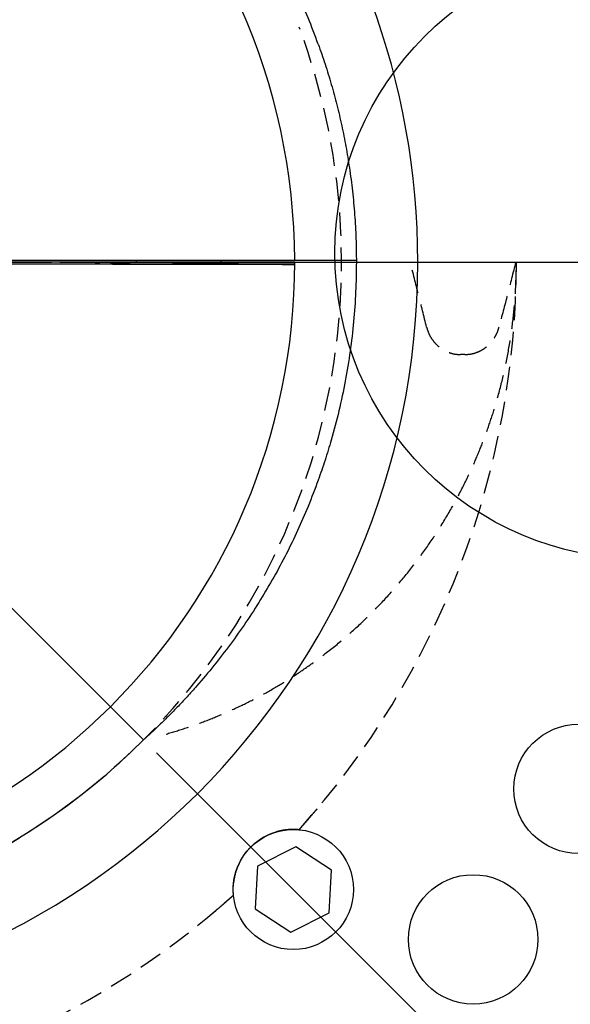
# Model space of a CAD drawing. Header units: millimetres. Extents: x 8 to 862, y 8 to 585.
# Tile 30 of 84: x 137 to 166, y 505 to 558. Entities that reach past the tile are written whole.
import ezdxf

# ---------------------------------------------------------------- set-up
doc = ezdxf.new("R2010")
doc.units = ezdxf.units.MM
doc.linetypes.add('CENTERX2', pattern=[20.32, 12.7, -2.54, 2.54, -2.54])
doc.linetypes.add('HIDDEN', pattern=[1.905, 1.27, -0.635])
for name, color, linetype in [('CENTERLINE', 4, 'CENTERX2'), ('DETAIL', 3, 'Continuous'), ('DIMENSIONS', 2, 'Continuous'), ('HIDDEN', 3, 'HIDDEN')]:
    doc.layers.add(name, color=color, linetype=linetype)
doc.layers.add('OUTLINE', color=7, linetype='Continuous', lineweight=25)
doc.styles.add('SLDTEXTSTYLE0', font='TXT', dxfattribs={"width": 0.75})
doc.dimstyles.new('SLDDIMSTYLE2', dxfattribs={"dimtxt": 3.5, "dimasz": 2, "dimexe": 0, "dimexo": 0.0625, "dimgap": 0.875, "dimtad": 1, "dimrnd": 1e-09, "dimzin": 12, "dimdsep": 46, "dimtxsty": 'SLDTEXTSTYLE0', "dimsah": 1, "dimcen": 0.09, "dimadec": 0, "dimazin": 3, "dimtfac": 1, "dimtofl": 0, "dimtmove": 0, "dimatfit": 3, "dimfxl": 0, "dimfrac": 2, "dimtolj": 1, "dimtzin": 12, "dimarcsym": 0})
doc.dimstyles.new('SLDDIMSTYLE8', dxfattribs={"dimtxt": 3.5, "dimasz": 2, "dimexe": 0, "dimexo": 0.0625, "dimgap": 0.875, "dimtad": 1, "dimdec": 4, "dimzin": 12, "dimdsep": 46, "dimtxsty": 'SLDTEXTSTYLE0', "dimsah": 1, "dimcen": 0.09, "dimazin": 3, "dimtfac": 1, "dimtofl": 0, "dimtmove": 0, "dimatfit": 3, "dimfxl": 0, "dimfrac": 2, "dimtolj": 1, "dimtzin": 12, "dimarcsym": 0})

# ---------------------------------------------------------------- blocks, each defined once
blk = doc.blocks.new('_D_64')
at = {"layer": 'DIMENSIONS'}
for p, q in [((169.48, 544.855), (205.285, 544.855)), ((143.911, 518.303), (179.532, 482.682))]:
    blk.add_line(p, q, dxfattribs=at)
blk.add_arc((117.359, 544.855), 85.926, 315, 0, dxfattribs=at)
for points in [[(203.285, 544.855), (202.761, 542.861), (203.761, 542.849)], [(178.118, 484.096), (179.873, 485.178), (179.158, 485.876)]]:
    blk.add_solid(points, dxfattribs=at)
at = {"layer": 'DIMENSIONS', "char_height": 3.5, "attachment_point": 1, "rotation": 67.5, "style": 'SLDTEXTSTYLE0'}
for s, insert in [('Relief', (191.838, 511.917)), ('45°', (188.643, 504.204))]:
    blk.add_mtext(s, dxfattribs=dict(at, insert=insert))
blk = doc.blocks.new('_D_67')
at = {"layer": 'DIMENSIONS'}
for p, q in [((64.359, 545.855), (64.359, 578.811)), ((170.359, 545.855), (170.359, 578.811)), ((64.359, 576.811), (170.359, 576.811))]:
    blk.add_line(p, q, dxfattribs=at)
for points in [[(64.359, 576.811), (66.359, 576.311), (66.359, 577.311)], [(170.359, 576.811), (168.359, 577.311), (168.359, 576.311)]]:
    blk.add_solid(points, dxfattribs=at)
at = {"layer": 'DIMENSIONS', "insert": (113.48, 581.323), "char_height": 3.5, "attachment_point": 1, "style": 'SLDTEXTSTYLE0'}
blk.add_mtext('106', dxfattribs=at)

msp = doc.modelspace()

# ---------------------------------------------------------------- linework, layer by layer
at = {"layer": 'CENTERLINE'}
for p, q in [((79.80918, 544.85491), (154.90918, 544.85491)), ((143.20394, 519.01015), (117.35918, 544.85491))]:
    msp.add_line(p, q, dxfattribs=at)
at = {"layer": 'DETAIL'}
msp.add_circle((170.10918, 545.35491), 16.55999, dxfattribs=at)
at = {"layer": 'HIDDEN'}
for p, q in [((154.70918, 544.85491), (157.62191, 544.85491)), ((163.32639, 544.85491), (163.35918, 544.85491)), ((160.57525, 539.85491), (160.33636, 539.85491))]:
    msp.add_line(p, q, dxfattribs=at)
for centre, radius, start, end in [((117.35918, 544.85491), 36.55, 168.117223, 20.363121), ((117.35918, 544.85491), 46, 318.124003, 0), ((117.35918, 544.8549), 36.55, 224.999997, 315.000003), ((117.35919, 544.85489), 45.99999, 273.123998, 311.876002)]:
    msp.add_arc(centre, radius, start, end, dxfattribs=at)
for points, knots in [([(144.42475, 519.32279), (144.78668, 519.43053), (145.5113, 519.64622), (146.57894, 520.0321), (147.63042, 520.46239), (148.67354, 520.94601), (149.70593, 521.48304), (150.72491, 522.07416), (151.71677, 522.71177), (152.7491, 523.44378), (153.81178, 524.28248), (154.89305, 525.23798), (155.92309, 526.25356), (156.89738, 527.32449), (157.81158, 528.4459), (158.66429, 529.61772), (159.4527, 530.83781), (160.17595, 532.10268), (160.77995, 533.30636), (161.28012, 534.43645), (161.69222, 535.48378), (162.06043, 536.54771), (162.41612, 537.73292), (162.74098, 539.04366), (163.01605, 540.4814), (163.21224, 541.93318), (163.33599, 543.39256), (163.35146, 544.36781), (163.35918, 544.85491)], [0, 0, 0, 0, 0.03321542, 0.06649958, 0.09981857, 0.13313746, 0.16761299, 0.20215811, 0.23673585, 0.27130846, 0.31345285, 0.35576685, 0.39818644, 0.44064444, 0.48307302, 0.52540521, 0.56807416, 0.61080311, 0.65352484, 0.68648814, 0.71949292, 0.75250856, 0.78550433, 0.82832245, 0.87124783, 0.91421412, 0.95715372, 1, 1, 1, 1]), ([(158.50876, 541.33727), (158.36225, 541.92336), (158.06899, 543.0965), (157.77102, 544.26845), (157.62191, 544.85491)], [0, 0, 0, 0, 0.49959292, 1, 1, 1, 1]), ([(163.32639, 544.85491), (163.17678, 544.26868), (162.87739, 543.09556), (162.5735, 541.92359), (162.42146, 541.33727)], [0, 0, 0, 0, 0.49970984, 1, 1, 1, 1]), ([(158.50876, 541.33727), (158.54088, 541.2303), (158.60485, 541.01731), (158.76327, 540.72394), (158.96312, 540.46252), (159.20248, 540.23937), (159.47534, 540.06189), (159.76221, 539.93998), (160.05206, 539.86805), (160.24162, 539.85929), (160.33636, 539.85491)], [0, 0, 0, 0, 0.13200462, 0.26282435, 0.39223297, 0.52029908, 0.64845709, 0.77570632, 0.88789584, 1, 1, 1, 1]), ([(160.57525, 539.85491), (160.68289, 539.86045), (160.8994, 539.87159), (161.21516, 539.96196), (161.51318, 540.10239), (161.78319, 540.29561), (162.01837, 540.53152), (162.21023, 540.80572), (162.34467, 541.07791), (162.39893, 541.26118), (162.42146, 541.33727)], [0, 0, 0, 0, 0.12672083, 0.25489836, 0.38412998, 0.51354281, 0.64427283, 0.77490203, 0.90655148, 1, 1, 1, 1]), ([(151.81383, 514.37742), (151.71099, 514.26198), (151.49586, 514.0205), (151.85497, 514.42299), (152.01482, 514.60594), (152.1914, 514.80928), (152.33099, 514.97206), (152.43846, 515.09829), (152.52354, 515.19908), (152.5592, 515.24134), (152.59978, 515.28966), (152.55347, 515.23462), (152.51767, 515.19202), (152.42806, 515.08605), (152.31881, 514.95782), (152.17496, 514.7903), (152.00435, 514.59362), (151.88013, 514.45265), (151.81383, 514.37742)], [0, 0, 0, 0, 0.1022092, 0.21380308, 0.31381866, 0.40037192, 0.47243701, 0.52950548, 0.57047887, 0.59468288, 0.60220916, 0.61150455, 0.6376763, 0.68022688, 0.73834238, 0.81177916, 0.89954992, 1, 1, 1, 1]), ([(151.61038, 514.14895), (151.4924, 514.15643), (151.25525, 514.17145), (150.89804, 514.14465), (150.54299, 514.08152), (150.19467, 513.97674), (149.85774, 513.83335), (149.54203, 513.6552), (149.25218, 513.44493), (148.9901, 513.20825), (148.75738, 512.94779), (148.5572, 512.66717), (148.38945, 512.37177), (148.25294, 512.06058), (148.15028, 511.73684), (148.08243, 511.40482), (148.04177, 511.02582), (148.05655, 510.75875), (148.06513, 510.60371)], [0, 0, 0, 0, 0.0619111, 0.1244403, 0.18721541, 0.25064223, 0.31467485, 0.37879452, 0.44024717, 0.50201193, 0.56356276, 0.62297084, 0.68237247, 0.74132727, 0.80078587, 0.8600442, 0.91874796, 1, 1, 1, 1]), ([(148.06513, 510.60371), (148.05766, 510.72169), (148.04263, 510.95884), (148.06944, 511.31604), (148.13257, 511.6711), (148.23735, 512.01942), (148.38074, 512.35635), (148.55889, 512.67206), (148.76916, 512.96191), (149.00584, 513.22398), (149.26629, 513.45671), (149.54692, 513.65689), (149.84232, 513.82464), (150.1535, 513.96115), (150.47725, 514.06381), (150.80927, 514.13166), (151.18827, 514.17232), (151.45534, 514.15754), (151.61038, 514.14895)], [0, 0, 0, 0, 0.06191047, 0.12444035, 0.18721546, 0.25064157, 0.31467432, 0.37879457, 0.44024631, 0.50201201, 0.56356284, 0.62297093, 0.68237256, 0.74132724, 0.80078522, 0.86004419, 0.91874796, 1, 1, 1, 1]), ([(147.83667, 510.40026), (147.95211, 510.5031), (148.19359, 510.71823), (147.7911, 510.35912), (147.60815, 510.19927), (147.40481, 510.02269), (147.24202, 509.8831), (147.1158, 509.77563), (147.01501, 509.69056), (146.97275, 509.65489), (146.92443, 509.61431), (146.97947, 509.66061), (147.02207, 509.69642), (147.12803, 509.78603), (147.25627, 509.89527), (147.42378, 510.03913), (147.62047, 510.20974), (147.76144, 510.33396), (147.83667, 510.40026)], [0, 0, 0, 0, 0.10220957, 0.21380381, 0.3138193, 0.400372, 0.47243702, 0.52950544, 0.57047927, 0.59468278, 0.60220953, 0.61150491, 0.63767663, 0.68022717, 0.73834229, 0.81177934, 0.89955002, 1, 1, 1, 1])]:
    msp.add_open_spline(points, degree=3, knots=knots, dxfattribs=at)
at = {"layer": 'OUTLINE'}
for p, q in [((135.35891, 544.95491), (136.6632, 544.95491)), ((136.6632, 544.95491), (151.37786, 544.95491)), ((142.80514, 544.95491), (142.80514, 544.93394)), ((142.81574, 544.89449), (142.80514, 544.93394)), ((142.80514, 544.93394), (142.80514, 544.85491)), ((147.36764, 544.95491), (147.39443, 544.85491)), ((151.37786, 544.95491), (154.70734, 544.95491)), ((138.15412, 544.85491), (132.13283, 544.85491)), ((138.33961, 544.84877), (138.15412, 544.85491)), ((142.80514, 544.85491), (138.15412, 544.85491)), ((142.38247, 544.76801), (142.37565, 544.79346)), ((151.37783, 544.74662), (142.47371, 544.76774)), ((144.31676, 544.85491), (142.80514, 544.85491)), ((144.17541, 544.85491), (142.80514, 544.85491)), ((144.17541, 544.85491), (144.31549, 544.85017)), ((145.23506, 544.85491), (144.31676, 544.85491)), ((147.39443, 544.85491), (145.23506, 544.85491)), ((147.37296, 544.77477), (147.36779, 544.75547)), ((147.47595, 544.85491), (147.39443, 544.85491)), ((147.45772, 544.77359), (151.37788, 544.76305)), ((151.37801, 544.85491), (147.47595, 544.85491)), ((151.37801, 544.85491), (154.70918, 544.85491)), ((154.70918, 544.85491), (158.0304, 544.85491)), ((158.0304, 544.85491), (168.4798, 544.85491)), ((158.0304, 544.85491), (170.35918, 544.85491)), ((151.43111, 513.21947), (149.36892, 512.17991)), ((153.3625, 511.95335), (151.43111, 513.21947)), ((149.36892, 512.17991), (149.23812, 509.87421)), ((153.2317, 509.64765), (153.3625, 511.95335)), ((149.23812, 509.87421), (151.1695, 508.60809)), ((151.1695, 508.60809), (153.2317, 509.64765))]:
    msp.add_line(p, q, dxfattribs=at)
at = {"layer": 'OUTLINE', "flags": 128}
msp.add_lwpolyline([(142.80514, 544.85491), (142.81103, 544.85931), (142.81456, 544.8725), (142.81574, 544.89449)], dxfattribs=at)
at = {"layer": 'OUTLINE'}
for centre, radius in [((166.72263, 516.3549), 3.5), ((151.30031, 510.91378), 3.25), ((161.02372, 508.21601), 3.5)]:
    msp.add_circle(centre, radius, dxfattribs=at)
for centre, radius, start, end in [((117.36304, 544.85562), 40.66736, 359.99899, 40.553989), ((117.37478, 544.85826), 34.00322, 0.162856, 47.583516), ((117.35918, 544.85491), 40.67122, 180.000003, 359.999997), ((117.35918, 544.85491), 34.01882, 180.000003, 359.999997), ((117.35918, 544.8549), 36.55, 224.999997, 315.000003)]:
    msp.add_arc(centre, radius, start, end, dxfattribs=at)
for points, knots in [([(152.64853, 556.6488), (152.46956, 557.12636), (152.12504, 558.04566), (151.54169, 559.37775), (150.92524, 560.65251), (150.25658, 561.90072), (149.53156, 563.13188), (148.74879, 564.34291), (147.9084, 565.53116), (147.01962, 566.68292), (146.22814, 567.62454), (145.55699, 568.37256), (145.02224, 568.94237), (144.47531, 569.49942), (144.00998, 569.9527), (143.67999, 570.26336), (143.50527, 570.42534), (143.42475, 570.49895), (143.39175, 570.52912)], [0, 0, 0, 0, 0.0908011, 0.17478998, 0.25884576, 0.34289653, 0.42687011, 0.51320353, 0.59959909, 0.68596099, 0.77219322, 0.81857118, 0.86490585, 0.91133422, 0.9575753, 0.98057199, 0.99203874, 1, 1, 1, 1]), ([(152.64853, 556.6488), (152.77459, 556.28832), (153.02677, 555.56724), (153.35959, 554.47064), (153.65974, 553.36086), (153.92308, 552.23779), (154.14989, 551.10293), (154.34535, 549.92155), (154.50447, 548.69432), (154.62237, 547.4198), (154.69335, 546.1395), (154.70918, 545.28314), (154.70918, 544.85497), (154.70918, 544.85491)], [0, 0, 0, 0, 0.09521202, 0.19045048, 0.28566369, 0.38182371, 0.47801079, 0.5741716, 0.68033495, 0.78649853, 0.89324092, 0.99998338, 1, 1, 1, 1]), ([(135.35899, 544.77176), (135.3682, 544.77132), (135.40491, 544.76959), (135.48897, 544.76944), (135.6299, 544.76785), (135.80079, 544.76711), (135.9907, 544.76621), (136.19059, 544.76548), (136.41772, 544.76475), (136.57854, 544.76432), (136.66324, 544.76409)], [0, 0, 0, 0, 0.0212126, 0.08451442, 0.19329507, 0.34539815, 0.47757261, 0.63010554, 0.80517767, 1, 1, 1, 1]), ([(136.66324, 544.76409), (140.37556, 544.75521), (145.27947, 544.74348), (150.18339, 544.73542), (151.37498, 544.73346)], [0, 0, 0, 0, 0.757011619, 1, 1, 1, 1]), ([(139.5679, 544.83311), (139.46733, 544.8339), (139.27901, 544.83538), (139.01595, 544.83789), (138.79101, 544.8404), (138.605, 544.84303), (138.45862, 544.84548), (138.3747, 544.8478), (138.33961, 544.84877)], [0, 0, 0, 0, 0.24560534, 0.45993988, 0.64247042, 0.79498136, 0.91425971, 1, 1, 1, 1]), ([(142.37565, 544.79346), (142.36616, 544.79477), (142.32906, 544.79989), (142.24537, 544.80067), (142.10739, 544.80555), (141.9147, 544.80867), (141.66464, 544.81276), (141.35618, 544.81665), (140.98861, 544.82076), (140.56454, 544.82489), (140.08469, 544.8291), (139.74628, 544.83173), (139.5679, 544.83311)], [0, 0, 0, 0, 0.01023199, 0.03997947, 0.08920425, 0.15783285, 0.24578906, 0.35639437, 0.48737401, 0.63847228, 0.80943334, 1, 1, 1, 1]), ([(142.47371, 544.76774), (142.38228, 544.76799), (142.21235, 544.76846), (141.97679, 544.76933), (141.77738, 544.77014), (141.63218, 544.77118), (141.51332, 544.77171), (141.47341, 544.77309), (141.40719, 544.77296), (141.42231, 544.77445), (141.42562, 544.77477)], [0, 0, 0, 0, 0.25750926, 0.478626, 0.66639221, 0.81271186, 0.9053268, 0.96528232, 0.99238447, 1, 1, 1, 1]), ([(141.42562, 544.77477), (141.44771, 544.7754), (141.5018, 544.77693), (141.59799, 544.77853), (141.72409, 544.78036), (141.81819, 544.78141), (141.8702, 544.78199)], [0, 0, 0, 0, 0.14907515, 0.36506765, 0.64905736, 1, 1, 1, 1]), ([(141.8702, 544.78199), (141.94375, 544.78269), (142.06996, 544.7839), (142.22791, 544.78777), (142.32307, 544.78802), (142.36521, 544.79238), (142.37565, 544.79346)], [0, 0, 0, 0, 0.43627142, 0.74874887, 0.93773441, 1, 1, 1, 1]), ([(144.31549, 544.85017), (144.35748, 544.84908), (144.46385, 544.84632), (144.65836, 544.84376), (144.92148, 544.84077), (145.12022, 544.83916), (145.23084, 544.83827)], [0, 0, 0, 0, 0.13764697, 0.34869466, 0.6374687, 1, 1, 1, 1]), ([(145.23084, 544.83827), (145.42407, 544.83673), (145.79115, 544.83381), (146.31243, 544.82915), (146.77482, 544.82458), (147.17756, 544.82004), (147.52245, 544.81569), (147.80798, 544.81101), (148.033, 544.80748), (148.1935, 544.80166), (148.29002, 544.80104), (148.33226, 544.79497), (148.34272, 544.79346)], [0, 0, 0, 0, 0.18625042, 0.35381689, 0.50246136, 0.63194583, 0.74203361, 0.83490385, 0.9072156, 0.95888242, 0.98982461, 1, 1, 1, 1]), ([(147.73285, 544.77989), (147.69107, 544.77943), (147.6154, 544.77861), (147.51369, 544.77716), (147.4357, 544.77589), (147.39162, 544.77467), (147.37358, 544.77417)], [0, 0, 0, 0, 0.34884077, 0.63181086, 0.84934888, 1, 1, 1, 1]), ([(147.37358, 544.77417), (147.37627, 544.77409), (147.39914, 544.7734), (147.42719, 544.77371), (147.45255, 544.77361), (147.45772, 544.77359)], [0, 0, 0, 0, 0.09576594, 0.81580699, 1, 1, 1, 1]), ([(148.34272, 544.79346), (148.32985, 544.79218), (148.27918, 544.78716), (148.16454, 544.78668), (147.97422, 544.78217), (147.82173, 544.78073), (147.73285, 544.77989)], [0, 0, 0, 0, 0.06358506, 0.25026866, 0.56300064, 1, 1, 1, 1]), ([(154.70918, 544.85491), (154.70198, 544.31841), (154.68758, 543.24514), (154.57164, 541.63882), (154.38582, 540.02873), (154.12137, 538.4186), (153.77989, 536.81214), (153.40456, 535.38625), (153.02458, 534.13613), (152.77392, 533.41951), (152.64853, 533.06101)], [0, 0, 0, 0, 0.13376086, 0.26759332, 0.40135362, 0.53778328, 0.67428835, 0.81071636, 0.90530775, 1, 1, 1, 1]), ([(152.64853, 533.06101), (152.46956, 532.58345), (152.12504, 531.66415), (151.54169, 530.33206), (150.92524, 529.05731), (150.25658, 527.8091), (149.53156, 526.57794), (148.74879, 525.3669), (147.9084, 524.17865), (147.01962, 523.02689), (146.22814, 522.08527), (145.55699, 521.33726), (145.02223, 520.76745), (144.47531, 520.21038), (144.00996, 519.75714), (143.68002, 519.44641), (143.4917, 519.27201), (143.36138, 519.15262), (143.2696, 519.0694), (143.22136, 519.02585), (143.20879, 519.01453), (143.20479, 519.01093), (143.20394, 519.01015)], [0, 0, 0, 0, 0.08945406, 0.17219697, 0.25500578, 0.33780966, 0.42053749, 0.50559015, 0.59070403, 0.67578476, 0.76073773, 0.80642767, 0.85207497, 0.89781457, 0.94336966, 0.9660252, 0.97732184, 0.9883969, 0.99703151, 0.99905647, 0.99979763, 1, 1, 1, 1])]:
    msp.add_open_spline(points, degree=3, knots=knots, dxfattribs=at)

# ---------------------------------------------------------------- dimensions: what is measured, and where the dimension line sits
at = {"layer": 'DIMENSIONS'}
dim = msp.add_linear_dim(base=(170.35918, 576.81118), p1=(64.35918, 544.85491), p2=(170.35918, 544.85491), angle=0, dimstyle='SLDDIMSTYLE2', dxfattribs=at)
dim.commit()
dim.dimension.update_dxf_attribs({"geometry": '_D_67', "text_midpoint": (117.35918, 576.81118), "dimtype": 160})
dim = msp.add_angular_dim_2l(base=(196.74404, 511.97262), line1=((143.20394, 519.01015), (117.35918, 544.85491)), line2=((154.70918, 544.85491), (168.4798, 544.85491)), text='<> Relief', dimstyle='SLDDIMSTYLE8', dxfattribs=at)
dim.commit()
dim.dimension.update_dxf_attribs({"geometry": '_D_64', "text_midpoint": (196.74404, 511.97262), "dimtype": 162})

doc.saveas('drawing.dxf')
